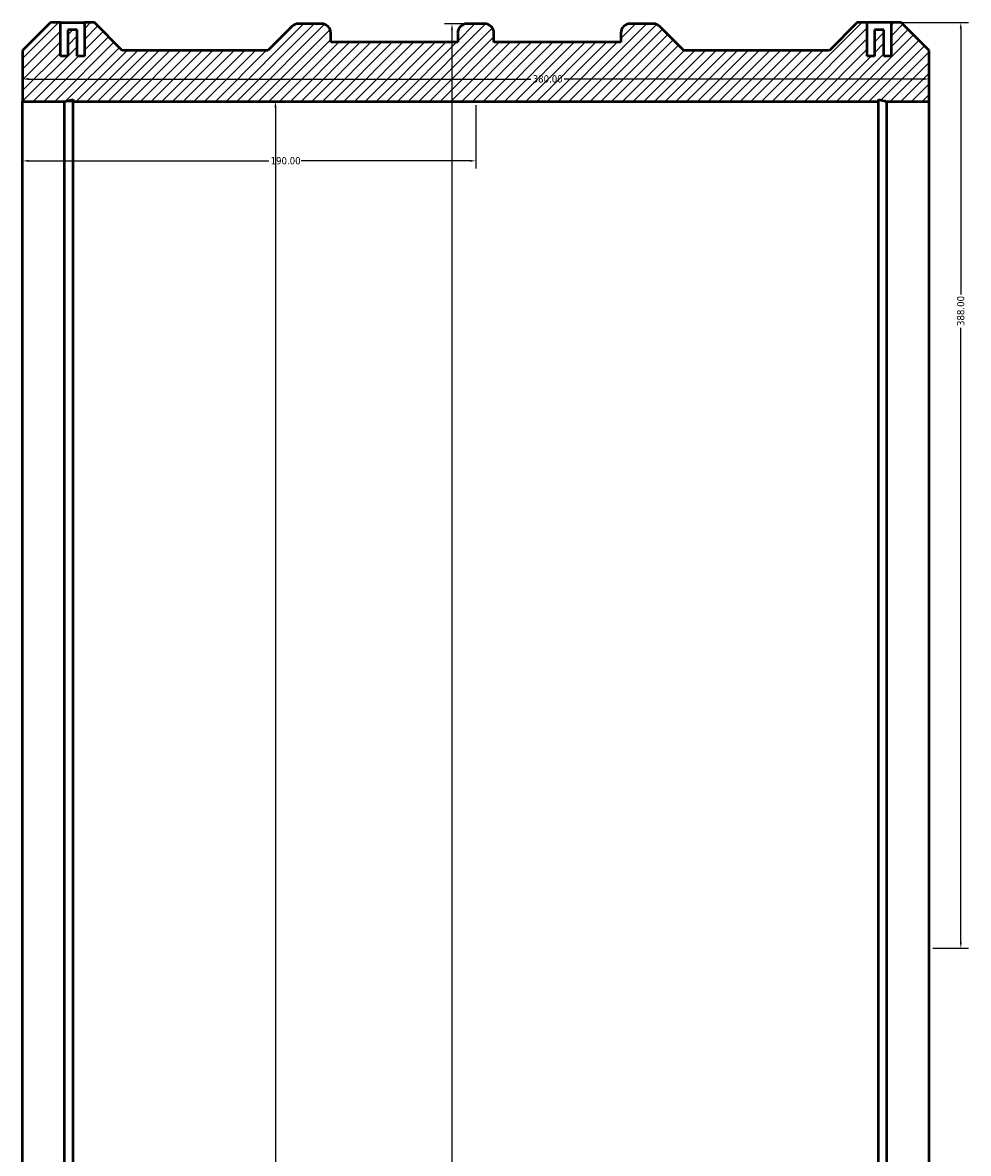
# Model space of a CAD drawing. Header units: millimetres. Extents: x -769 to 1878, y -2121 to 2393.
# Tile 2 of 7: x 334 to 731, y -1647 to -1173. Entities that reach past the tile are written whole.
import ezdxf

# ---------------------------------------------------------------- set-up
doc = ezdxf.new("R2010")
doc.units = ezdxf.units.MM
for name, color, linetype, lineweight in [('Dimension (ANSI)', 7, 'Continuous', 25), ('Hatch (ANSI)', 7, 'Continuous', 18), ('Visible (ANSI)', 7, 'Continuous', 50)]:
    doc.layers.add(name, color=color, linetype=linetype, lineweight=lineweight)
doc.styles.add('Note Text (ANSI)', font='tahoma.ttf')
doc.dimstyles.new('Default - mm (ANSI)', dxfattribs={"dimtxt": 3.048, "dimasz": 2.5, "dimexe": 3.175, "dimexo": 1.6002, "dimgap": 0.8, "dimtad": 0, "dimtoh": 1, "dimrnd": 1e-08, "dimzin": 4, "dimdsep": 46, "dimtxsty": 'Note Text (ANSI)', "dimcen": 0.09, "dimdle": 10, "dimclrd": 256, "dimclre": 256, "dimclrt": 256, "dimadec": 1, "dimazin": 1, "dimtfac": 1, "dimtofl": 0, "dimtmove": 0, "dimatfit": 3, "dimfxl": 1, "dimtolj": 1, "dimtzin": 4, "dimlwd": -1, "dimlwe": -1, "dimarcsym": 0})

# ---------------------------------------------------------------- blocks, each defined once
blk = doc.blocks.new('*D7')
at = {"layer": 'Defpoints', "color": 0, "transparency": 16777216}
for p in [(334.03, -1206.1), (334.03, -1916.1), (440.03, -1916.1)]:
    blk.add_point(p, dxfattribs=at)
at = {"layer": 'Dimension (ANSI)', "transparency": 16777216}
for p, q in [((335.63, -1206.1), (443.21, -1206.1)), ((440.03, -1208.6), (440.03, -1697.38)), ((440.03, -1913.6), (440.03, -1714.81)), ((335.63, -1916.1), (443.21, -1916.1))]:
    blk.add_line(p, q, dxfattribs=at)
for points in [[(439.61, -1208.6), (440.45, -1208.6), (440.03, -1206.1)], [(439.61, -1913.6), (440.45, -1913.6), (440.03, -1916.1)]]:
    blk.add_solid(points, dxfattribs=at)
at = {"layer": 'Dimension (ANSI)', "color": 230, "true_color": 0xff0080, "transparency": 16777216, "insert": (437.74, -1714.01), "char_height": 3.048, "attachment_point": 1, "rotation": 90, "style": 'Note Text (ANSI)'}
blk.add_mtext('\\A1;\\fAIGDT|b0|i0;\\H3.0480;\\ln\\fTahoma|b0|i0;\\H3.0480;710.00', dxfattribs=at)
blk = doc.blocks.new('*D8')
at = {"layer": 'Defpoints', "color": 0, "transparency": 16777216}
for p in [(714.03, -1196.74), (334.03, -1206.1), (714.03, -1206.1)]:
    blk.add_point(p, dxfattribs=at)
at = {"layer": 'Dimension (ANSI)', "transparency": 16777216}
for p, q in [((334.03, -1204.5), (334.03, -1193.56)), ((714.03, -1204.5), (714.03, -1193.56)), ((336.53, -1196.74), (547.06, -1196.74)), ((711.53, -1196.74), (561, -1196.74))]:
    blk.add_line(p, q, dxfattribs=at)
for points in [[(336.53, -1196.32), (336.53, -1197.16), (334.03, -1196.74)], [(711.53, -1196.32), (711.53, -1197.16), (714.03, -1196.74)]]:
    blk.add_solid(points, dxfattribs=at)
at = {"layer": 'Dimension (ANSI)', "color": 230, "true_color": 0xff0080, "transparency": 16777216, "insert": (547.86, -1195.15), "char_height": 3.048, "attachment_point": 1, "style": 'Note Text (ANSI)'}
blk.add_mtext('\\A1;380.00', dxfattribs=at)
blk = doc.blocks.new('*D9')
at = {"layer": 'Defpoints', "color": 0, "transparency": 16777216}
for p in [(520.31, -1173.6), (514.03, -1948.6), (520.31, -1948.6)]:
    blk.add_point(p, dxfattribs=at)
at = {"layer": 'Dimension (ANSI)', "transparency": 16777216}
for p, q in [((518.71, -1173.6), (510.86, -1173.6)), ((514.03, -1176.1), (514.03, -1709.13)), ((514.03, -1946.1), (514.03, -1723.07)), ((518.71, -1948.6), (510.86, -1948.6))]:
    blk.add_line(p, q, dxfattribs=at)
for points in [[(513.61, -1176.1), (514.45, -1176.1), (514.03, -1173.6)], [(513.61, -1946.1), (514.45, -1946.1), (514.03, -1948.6)]]:
    blk.add_solid(points, dxfattribs=at)
at = {"layer": 'Dimension (ANSI)', "color": 230, "true_color": 0xff0080, "transparency": 16777216, "insert": (512.44, -1722.27), "char_height": 3.048, "attachment_point": 1, "rotation": 90, "style": 'Note Text (ANSI)'}
blk.add_mtext('\\A1;775.00', dxfattribs=at)
blk = doc.blocks.new('*D10')
at = {"layer": 'Defpoints', "color": 0, "transparency": 16777216}
for p in [(698.13, -1173.1), (727.35, -1173.1), (714.03, -1561.1)]:
    blk.add_point(p, dxfattribs=at)
at = {"layer": 'Dimension (ANSI)', "transparency": 16777216}
for p, q in [((699.73, -1173.1), (730.53, -1173.1)), ((727.35, -1175.6), (727.35, -1287.12)), ((727.35, -1558.6), (727.35, -1301.07)), ((715.63, -1561.1), (730.53, -1561.1))]:
    blk.add_line(p, q, dxfattribs=at)
for points in [[(726.93, -1175.6), (727.77, -1175.6), (727.35, -1173.1)], [(726.93, -1558.6), (727.77, -1558.6), (727.35, -1561.1)]]:
    blk.add_solid(points, dxfattribs=at)
at = {"layer": 'Dimension (ANSI)', "color": 230, "true_color": 0xff0080, "transparency": 16777216, "insert": (725.76, -1300.27), "char_height": 3.048, "attachment_point": 1, "rotation": 90, "style": 'Note Text (ANSI)'}
blk.add_mtext('\\A1;388.00', dxfattribs=at)
blk = doc.blocks.new('*D11')
at = {"layer": 'Defpoints', "color": 0, "transparency": 16777216}
for p in [(334.03, -1206.1), (524.03, -1206.1), (524.03, -1231.05)]:
    blk.add_point(p, dxfattribs=at)
at = {"layer": 'Dimension (ANSI)', "transparency": 16777216}
for p, q in [((334.03, -1207.7), (334.03, -1234.22)), ((524.03, -1207.7), (524.03, -1234.22)), ((336.53, -1231.05), (437.19, -1231.05)), ((521.53, -1231.05), (450.87, -1231.05))]:
    blk.add_line(p, q, dxfattribs=at)
for points in [[(336.53, -1230.63), (336.53, -1231.46), (334.03, -1231.05)], [(521.53, -1230.63), (521.53, -1231.46), (524.03, -1231.05)]]:
    blk.add_solid(points, dxfattribs=at)
at = {"layer": 'Dimension (ANSI)', "color": 230, "true_color": 0xff0080, "transparency": 16777216, "insert": (437.99, -1229.46), "char_height": 3.048, "attachment_point": 1, "style": 'Note Text (ANSI)'}
blk.add_mtext('\\A1;190.00', dxfattribs=at)

msp = doc.modelspace()

# ---------------------------------------------------------------- hatches: boundary and pattern name
at = {"layer": 'Hatch (ANSI)'}
h = msp.add_hatch(dxfattribs=at)
h.set_pattern_fill('ANSI31', color=256, scale=25.4, style=0)
h.set_pattern_definition([(45, (0, 0), (-2.245064, 2.245064), [])])
edge = h.paths.add_edge_path()
edge.add_line((334.031, -1184.737), (334.031, -1206.097))
edge.add_line((334.031, -1206.097), (351.661, -1206.097))
edge.add_line((351.661, -1206.097), (355.187, -1205.347))
edge.add_line((355.187, -1205.347), (355.187, -1206.097))
edge.add_line((355.187, -1206.097), (692.876, -1206.097))
edge.add_line((692.876, -1206.097), (692.876, -1205.347))
edge.add_line((692.876, -1205.347), (696.402, -1206.097))
edge.add_line((696.402, -1206.097), (714.031, -1206.097))
edge.add_line((714.031, -1206.097), (714.031, -1184.737))
edge.add_line((714.031, -1184.737), (702.391, -1173.097))
edge.add_line((702.391, -1173.097), (700.631, -1173.097))
edge.add_line((700.631, -1173.097), (698.131, -1173.097))
edge.add_line((698.131, -1173.097), (698.131, -1187.097))
edge.add_line((698.131, -1187.097), (695.131, -1187.097))
edge.add_line((695.131, -1187.097), (695.131, -1176.097))
edge.add_line((695.131, -1176.097), (691.131, -1176.097))
edge.add_line((691.131, -1176.097), (691.131, -1187.097))
edge.add_line((691.131, -1187.097), (688.131, -1187.097))
edge.add_line((688.131, -1187.097), (688.131, -1173.097))
edge.add_line((688.131, -1173.097), (685.631, -1173.097))
edge.add_line((685.631, -1173.097), (683.871, -1173.097))
edge.add_line((683.871, -1173.097), (672.231, -1184.737))
edge.add_line((672.231, -1184.737), (611.171, -1184.737))
edge.add_line((611.171, -1184.737), (601.166, -1174.732))
edge.add_ellipse((598.426, -1177.472), major_axis=(2.74, 2.74), ratio=1, start_angle=0, end_angle=45)
edge.add_line((598.426, -1173.597), (588.706, -1173.597))
edge.add_ellipse((588.706, -1177.472), major_axis=(0, 3.875), ratio=1, start_angle=0, end_angle=90)
edge.add_line((584.831, -1177.472), (584.831, -1181.347))
edge.add_line((584.831, -1181.347), (531.631, -1181.347))
edge.add_line((531.631, -1181.347), (531.631, -1177.472))
edge.add_ellipse((527.756, -1177.472), major_axis=(3.875, 0), ratio=1, start_angle=0, end_angle=90)
edge.add_line((527.756, -1173.597), (520.306, -1173.597))
edge.add_ellipse((520.306, -1177.472), major_axis=(0, 3.875), ratio=1, start_angle=0, end_angle=90)
edge.add_line((516.431, -1177.472), (516.431, -1181.347))
edge.add_line((516.431, -1181.347), (463.231, -1181.347))
edge.add_line((463.231, -1181.347), (463.231, -1177.472))
edge.add_ellipse((459.356, -1177.472), major_axis=(3.875, 0), ratio=1, start_angle=0, end_angle=90)
edge.add_line((459.356, -1173.597), (449.636, -1173.597))
edge.add_ellipse((449.636, -1177.472), major_axis=(0, 3.875), ratio=1, start_angle=0, end_angle=45)
edge.add_line((446.896, -1174.732), (436.891, -1184.737))
edge.add_line((436.891, -1184.737), (375.831, -1184.737))
edge.add_line((375.831, -1184.737), (364.191, -1173.097))
edge.add_line((364.191, -1173.097), (362.431, -1173.097))
edge.add_line((362.431, -1173.097), (359.931, -1173.097))
edge.add_line((359.931, -1173.097), (359.931, -1187.097))
edge.add_line((359.931, -1187.097), (356.931, -1187.097))
edge.add_line((356.931, -1187.097), (356.931, -1176.097))
edge.add_line((356.931, -1176.097), (352.931, -1176.097))
edge.add_line((352.931, -1176.097), (352.931, -1187.097))
edge.add_line((352.931, -1187.097), (349.931, -1187.097))
edge.add_line((349.931, -1187.097), (349.931, -1173.097))
edge.add_line((349.931, -1173.097), (347.431, -1173.097))
edge.add_line((347.431, -1173.097), (345.671, -1173.097))
edge.add_line((345.671, -1173.097), (334.031, -1184.737))
edge = h.paths.add_edge_path()
edge.add_line((334.031, -1916.097), (334.031, -1937.457))
edge.add_line((334.031, -1937.457), (345.671, -1949.097))
edge.add_line((345.671, -1949.097), (364.191, -1949.097))
edge.add_line((364.191, -1949.097), (375.831, -1937.457))
edge.add_line((375.831, -1937.457), (436.891, -1937.457))
edge.add_line((436.891, -1937.457), (446.896, -1947.462))
edge.add_ellipse((449.636, -1944.722), major_axis=(-2.74, -2.74), ratio=1, start_angle=0, end_angle=45)
edge.add_line((449.636, -1948.597), (459.356, -1948.597))
edge.add_ellipse((459.356, -1944.722), major_axis=(0, -3.875), ratio=1, start_angle=0, end_angle=90)
edge.add_line((463.231, -1944.722), (463.231, -1940.847))
edge.add_line((463.231, -1940.847), (516.431, -1940.847))
edge.add_line((516.431, -1940.847), (516.431, -1944.722))
edge.add_ellipse((520.306, -1944.722), major_axis=(-3.875, 0), ratio=1, start_angle=0, end_angle=90)
edge.add_line((520.306, -1948.597), (527.756, -1948.597))
edge.add_ellipse((527.756, -1944.722), major_axis=(0, -3.875), ratio=1, start_angle=0, end_angle=90)
edge.add_line((531.631, -1944.722), (531.631, -1940.847))
edge.add_line((531.631, -1940.847), (584.831, -1940.847))
edge.add_line((584.831, -1940.847), (584.831, -1944.722))
edge.add_ellipse((588.706, -1944.722), major_axis=(-3.875, 0), ratio=1, start_angle=0, end_angle=90)
edge.add_line((588.706, -1948.597), (598.426, -1948.597))
edge.add_ellipse((598.426, -1944.722), major_axis=(0, -3.875), ratio=1, start_angle=0, end_angle=45)
edge.add_line((601.166, -1947.462), (611.171, -1937.457))
edge.add_line((611.171, -1937.457), (672.231, -1937.457))
edge.add_line((672.231, -1937.457), (683.871, -1949.097))
edge.add_line((683.871, -1949.097), (702.391, -1949.097))
edge.add_line((702.391, -1949.097), (714.031, -1937.457))
edge.add_line((714.031, -1937.457), (714.031, -1916.097))
edge.add_line((714.031, -1916.097), (696.402, -1916.097))
edge.add_line((696.402, -1916.097), (692.876, -1916.846))
edge.add_line((692.876, -1916.846), (692.876, -1916.097))
edge.add_line((692.876, -1916.097), (355.187, -1916.097))
edge.add_line((355.187, -1916.097), (355.187, -1916.846))
edge.add_line((355.187, -1916.846), (351.661, -1916.097))
edge.add_line((351.661, -1916.097), (334.031, -1916.097))

# ---------------------------------------------------------------- linework, layer by layer
at = {"layer": 'Visible (ANSI)'}
for p, q in [((345.671, -1173.097), (334.031, -1184.737)), ((347.431, -1173.097), (345.671, -1173.097)), ((349.931, -1173.097), (347.431, -1173.097)), ((349.931, -1187.097), (349.931, -1173.097)), ((349.931, -1173.097), (359.931, -1173.097)), ((362.431, -1173.097), (359.931, -1173.097)), ((359.931, -1173.097), (359.931, -1187.097)), ((364.191, -1173.097), (362.431, -1173.097)), ((375.831, -1184.737), (364.191, -1173.097)), ((446.896, -1174.732), (436.891, -1184.737)), ((459.356, -1173.597), (449.636, -1173.597)), ((527.756, -1173.597), (520.306, -1173.597)), ((598.426, -1173.597), (588.706, -1173.597)), ((611.171, -1184.737), (601.166, -1174.732)), ((683.871, -1173.097), (672.231, -1184.737)), ((685.631, -1173.097), (683.871, -1173.097)), ((688.131, -1173.097), (685.631, -1173.097)), ((688.131, -1187.097), (688.131, -1173.097)), ((698.131, -1173.097), (688.131, -1173.097)), ((700.631, -1173.097), (698.131, -1173.097)), ((698.131, -1173.097), (698.131, -1187.097)), ((702.391, -1173.097), (700.631, -1173.097)), ((714.031, -1184.737), (702.391, -1173.097)), ((356.931, -1176.097), (352.931, -1176.097)), ((352.931, -1176.097), (352.931, -1187.097)), ((356.931, -1187.097), (356.931, -1176.097)), ((463.231, -1181.347), (463.231, -1177.472)), ((516.431, -1177.472), (516.431, -1181.347)), ((531.631, -1181.347), (531.631, -1177.472)), ((584.831, -1177.472), (584.831, -1181.347)), ((695.131, -1176.097), (691.131, -1176.097)), ((691.131, -1176.097), (691.131, -1187.097)), ((695.131, -1187.097), (695.131, -1176.097)), ((334.031, -1184.737), (334.031, -1206.097)), ((436.891, -1184.737), (375.831, -1184.737)), ((516.431, -1181.347), (463.231, -1181.347)), ((584.831, -1181.347), (531.631, -1181.347)), ((672.231, -1184.737), (611.171, -1184.737)), ((714.031, -1206.097), (714.031, -1184.737)), ((352.931, -1187.097), (349.931, -1187.097)), ((359.931, -1187.097), (356.931, -1187.097)), ((691.131, -1187.097), (688.131, -1187.097)), ((698.131, -1187.097), (695.131, -1187.097)), ((334.031, -1206.097), (351.661, -1206.097)), ((334.031, -1916.097), (334.031, -1206.097)), ((351.661, -1206.097), (355.187, -1205.347)), ((351.661, -1916.097), (351.661, -1206.097)), ((355.187, -1205.347), (355.187, -1206.097)), ((355.187, -1206.097), (692.876, -1206.097)), ((355.187, -1916.097), (355.187, -1206.097)), ((692.876, -1206.097), (692.876, -1205.347)), ((692.876, -1205.347), (696.402, -1206.097)), ((692.876, -1916.097), (692.876, -1206.097)), ((696.402, -1206.097), (714.031, -1206.097)), ((696.402, -1916.097), (696.402, -1206.097)), ((714.031, -1916.097), (714.031, -1206.097))]:
    msp.add_line(p, q, dxfattribs=at)
for centre, start, end in [((449.636, -1177.472), 90, 135), ((459.356, -1177.472), 0, 90), ((520.306, -1177.472), 90, 180), ((527.756, -1177.472), 0, 90), ((588.706, -1177.472), 90, 180), ((598.426, -1177.472), 45, 90)]:
    msp.add_arc(centre, 3.875, start, end, dxfattribs=at)

# ---------------------------------------------------------------- dimensions: what is measured, and where the dimension line sits
at = {"layer": 'Dimension (ANSI)'}
for base, p1, p2, angle, picture, middle in [((514.031, -1948.597), (520.306, -1173.597), (520.306, -1948.597), 90, '*D9', (514.031, -1716.097)), ((727.35, -1173.097), (714.031, -1561.097), (698.131, -1173.097), 90, '*D10', (727.35, -1294.097)), ((714.031, -1196.739), (334.031, -1206.097), (714.031, -1206.097), 180, '*D8', (554.031, -1196.739)), ((524.031, -1231.048), (334.031, -1206.097), (524.031, -1206.097), 180, '*D11', (444.031, -1231.048))]:
    dim = msp.add_linear_dim(base=base, p1=p1, p2=p2, angle=angle, dimstyle='Default - mm (ANSI)', override={"dimtoh": 0, "dimdec": 2, "dimtp": 0, "dimtm": 0, "dimtdec": 2, "dimatfit": 1}, dxfattribs=at)
    dim.commit()
    dim.dimension.update_dxf_attribs({"geometry": picture, "text_midpoint": middle, "dimtype": 160})
dim = msp.add_linear_dim(base=(440.031, -1916.097), p1=(334.031, -1206.097), p2=(334.031, -1916.097), angle=90, text='\\fAIGDT|b0|i0;\\H3.0480;\\ln\\fTahoma|b0|i0;\\H3.0480;<>', dimstyle='Default - mm (ANSI)', override={"dimtoh": 0, "dimdec": 2, "dimtp": 0, "dimtm": 0, "dimtdec": 2, "dimatfit": 1}, dxfattribs=at)
dim.commit()
dim.dimension.update_dxf_attribs({"geometry": '*D7', "text_midpoint": (440.031, -1706.097), "dimtype": 160})

doc.saveas('drawing.dxf')
